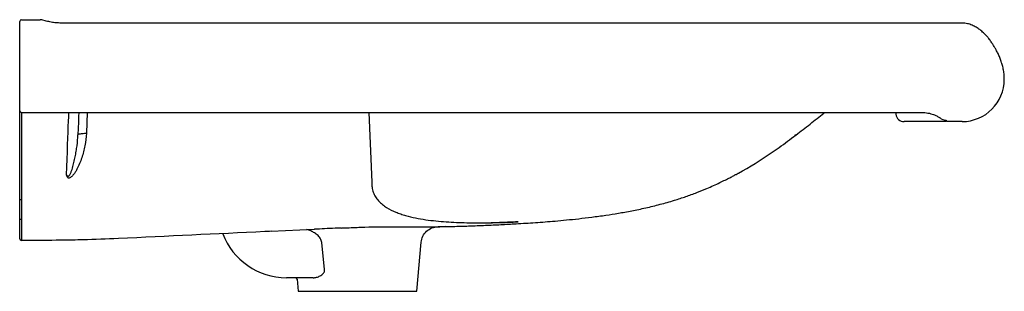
# Model space of a CAD drawing. Header units: millimetres. Extents: x 3456.422 to 3457.002, y 2359.216 to 2359.376.
import ezdxf

# ---------------------------------------------------------------- set-up
doc = ezdxf.new("R2010")
doc.units = ezdxf.units.MM
doc.layers.add('SANINDUSA', color=3, linetype='Continuous')

msp = doc.modelspace()

# ---------------------------------------------------------------- linework, layer by layer
at = {"layer": 'SANINDUSA'}
for p, q in [((3456.42202, 2359.37442), (3456.42202, 2359.37536)), ((3456.42202, 2359.32353), (3456.42202, 2359.37442)), ((3456.42302, 2359.37636), (3456.43411, 2359.37636)), ((3456.97713, 2359.37436), (3456.44693, 2359.37436)), ((3457.00202, 2359.34126), (3457.00202, 2359.34138)), ((3456.42202, 2359.32277), (3456.42202, 2359.32353)), ((3456.42202, 2359.27069), (3456.42202, 2359.32277)), ((3456.42302, 2359.32177), (3456.95304, 2359.32177)), ((3456.42302, 2359.32177), (3456.42302, 2359.27052)), ((3456.46173, 2359.32177), (3456.4613, 2359.30944)), ((3456.62778, 2359.32177), (3456.62947, 2359.28056)), ((3456.9379, 2359.32177), (3456.93806, 2359.32067)), ((3456.96763, 2359.31636), (3456.94301, 2359.31636)), ((3456.96759, 2359.31726), (3456.96802, 2359.31659)), ((3456.97712, 2359.31636), (3456.96805, 2359.31636)), ((3456.42202, 2359.25893), (3456.42202, 2359.27069)), ((3456.42302, 2359.27052), (3456.42302, 2359.25876)), ((3456.42202, 2359.24736), (3456.42202, 2359.25893)), ((3456.42302, 2359.25876), (3456.42302, 2359.24636)), ((3456.57013, 2359.25172), (3456.5955, 2359.25293)), ((3456.59551, 2359.25292), (3456.59545, 2359.25292)), ((3456.59551, 2359.25292), (3456.59572, 2359.25293)), ((3456.67302, 2359.2545), (3456.66843, 2359.25438)), ((3456.43371, 2359.24636), (3456.42302, 2359.24636)), ((3456.60165, 2359.22919), (3456.59991, 2359.24517)), ((3456.65602, 2359.21636), (3456.65854, 2359.24525)), ((3456.59491, 2359.22436), (3456.57913, 2359.22436)), ((3456.5854, 2359.22345), (3456.58602, 2359.21636)), ((3456.58602, 2359.21636), (3456.65602, 2359.21636))]:
    msp.add_line(p, q, dxfattribs=at)
at = {"layer": 'SANINDUSA', "flags": 128}
for points in [[(3456.44958, 2359.28498), (3456.44976, 2359.28968), (3456.44993, 2359.29421), (3456.45009, 2359.29855), (3456.45025, 2359.30267), (3456.4504, 2359.30654), (3456.45053, 2359.31015), (3456.45066, 2359.31348), (3456.45077, 2359.31652), (3456.45088, 2359.31923), (3456.45097, 2359.32161), (3456.45097, 2359.32177)], [(3456.45679, 2359.32177), (3456.4567, 2359.31933), (3456.45659, 2359.31603), (3456.45646, 2359.31245), (3456.45633, 2359.30861)], [(3456.45633, 2359.30861), (3456.45642, 2359.30878), (3456.4567, 2359.30894), (3456.45714, 2359.30909), (3456.45775, 2359.30921), (3456.45849, 2359.30931), (3456.45934, 2359.30938), (3456.46029, 2359.30943), (3456.4613, 2359.30944)]]:
    msp.add_lwpolyline(points, dxfattribs=at)
at = {"layer": 'SANINDUSA'}
for centre, radius, start, end in [((3456.42302, 2359.37536), 0.001, 90, 180), ((3456.97712, 2359.34126), 0.0249, 270, 0), ((3456.42302, 2359.32277), 0.001, 180, 270), ((3456.94301, 2359.32136), 0.005, 188, 270), ((3456.96729, 2359.32183), 0.00458, 226.94844, 273.77384), ((3456.77231, 2359.29309), 0.19712, 6.77919, 6.84695), ((3456.76481, 2359.43761), 0.17168, 297.98756, 305.59348), ((3456.42277, 2359.27209), 0.00159, 241.51724, 278.78033), ((3456.42277, 2359.26033), 0.00159, 241.51887, 278.77953), ((3456.57913, 2359.26436), 0.04, 200.57523, 270), ((3456.42302, 2359.24736), 0.001, 180, 270), ((3456.5844, 2359.22336), 0.001, 5, 90)]:
    msp.add_arc(centre, radius, start, end, dxfattribs=at)
for points, knots in [([(3456.43559, 2359.37614), (3456.43526, 2359.37623), (3456.43477, 2359.37637), (3456.43427, 2359.37636), (3456.43411, 2359.37636)], [0, 0, 0, 0, 0.667458, 1, 1, 1, 1]), ([(3456.44702, 2359.37436), (3456.44606, 2359.37438), (3456.44413, 2359.37443), (3456.44124, 2359.37478), (3456.43832, 2359.37534), (3456.43646, 2359.37588), (3456.43551, 2359.37616)], [0, 0, 0, 0, 0.239908, 0.483906, 0.735286, 1, 1, 1, 1]), ([(3457.00202, 2359.34138), (3457.00202, 2359.34154), (3457.00202, 2359.34187), (3457.00197, 2359.34345), (3457.00174, 2359.34579), (3457.0012, 2359.34853), (3457.00048, 2359.35108), (3456.99964, 2359.35344), (3456.99862, 2359.35579), (3456.99756, 2359.35791), (3456.99651, 2359.35982), (3456.99548, 2359.36153), (3456.99429, 2359.36333), (3456.99299, 2359.36511), (3456.99148, 2359.36691), (3456.98973, 2359.36873), (3456.98772, 2359.37046), (3456.98547, 2359.37199), (3456.98304, 2359.37321), (3456.98023, 2359.37415), (3456.97819, 2359.37429), (3456.97713, 2359.37436)], [0, 0, 0, 0, 0.035375, 0.073134, 0.150347, 0.218964, 0.274609, 0.332044, 0.389282, 0.446931, 0.489616, 0.53251, 0.576703, 0.626924, 0.669281, 0.719418, 0.777457, 0.826426, 0.8799, 0.937857, 1, 1, 1, 1]), ([(3456.87928, 2359.30843), (3456.88209, 2359.31059), (3456.88764, 2359.31484), (3456.89323, 2359.31934), (3456.89601, 2359.32161), (3456.8962, 2359.32177)], [0, 0, 0, 0, 0.48845, 0.965146, 1, 1, 1, 1]), ([(3456.95305, 2359.32175), (3456.95318, 2359.32176), (3456.95391, 2359.32178), (3456.95527, 2359.32167), (3456.95704, 2359.32141), (3456.95873, 2359.32101), (3456.96028, 2359.3205), (3456.96164, 2359.31995), (3456.96273, 2359.3194), (3456.96351, 2359.31895), (3456.96397, 2359.31864), (3456.96419, 2359.31847), (3456.96417, 2359.31848), (3456.96417, 2359.31848)], [0, 0, 0, 0, 0.023333, 0.132262, 0.242763, 0.354142, 0.468097, 0.58409, 0.700153, 0.801455, 0.893653, 0.969659, 1, 1, 1, 1]), ([(3456.44958, 2359.28498), (3456.44965, 2359.28486), (3456.44973, 2359.28474), (3456.4499, 2359.28452), (3456.45, 2359.28442), (3456.45017, 2359.28429), (3456.45023, 2359.28425), (3456.45036, 2359.2842), (3456.45044, 2359.28418), (3456.45058, 2359.28417), (3456.45066, 2359.28418), (3456.4508, 2359.28423), (3456.45087, 2359.28427), (3456.45105, 2359.28439), (3456.45116, 2359.2845), (3456.45135, 2359.28473), (3456.45144, 2359.28485), (3456.45167, 2359.28522), (3456.45181, 2359.28548), (3456.45218, 2359.28627), (3456.45238, 2359.28681), (3456.45276, 2359.28789), (3456.45293, 2359.28844), (3456.45342, 2359.29008), (3456.45371, 2359.29118), (3456.45423, 2359.29337), (3456.45447, 2359.29446), (3456.45491, 2359.29665), (3456.45511, 2359.29774), (3456.45547, 2359.29993), (3456.45564, 2359.30102), (3456.45606, 2359.30429), (3456.45625, 2359.30645), (3456.45633, 2359.30861)], [0, 0, 0, 0, 0.015625, 0.015625, 0.03125, 0.03125, 0.039062, 0.039062, 0.046875, 0.046875, 0.054687, 0.054687, 0.0625, 0.0625, 0.078125, 0.078125, 0.09375, 0.09375, 0.125, 0.125, 0.1875, 0.1875, 0.25, 0.25, 0.375, 0.375, 0.5, 0.5, 0.625, 0.625, 0.75, 0.75, 1, 1, 1, 1]), ([(3456.4613, 2359.30944), (3456.46121, 2359.30698), (3456.46091, 2359.30455), (3456.45999, 2359.29976), (3456.45937, 2359.2974), (3456.45819, 2359.29389), (3456.45775, 2359.29273), (3456.4568, 2359.29045), (3456.45628, 2359.28932), (3456.4554, 2359.28768), (3456.45509, 2359.28714), (3456.45442, 2359.28608), (3456.45407, 2359.28557), (3456.45348, 2359.28484), (3456.45328, 2359.28461), (3456.45285, 2359.28416), (3456.45262, 2359.28395), (3456.45213, 2359.28357), (3456.45186, 2359.2834), (3456.4513, 2359.28313), (3456.45099, 2359.28304), (3456.45068, 2359.28301)], [0, 0, 0, 0, 0.25, 0.25, 0.5, 0.5, 0.625, 0.625, 0.75, 0.75, 0.8125, 0.8125, 0.875, 0.875, 0.90625, 0.90625, 0.9375, 0.9375, 0.96875, 0.96875, 1, 1, 1, 1]), ([(3456.86474, 2359.298), (3456.86631, 2359.29904), (3456.87126, 2359.30232), (3456.87596, 2359.30593), (3456.87916, 2359.3084)], [0, 0, 0, 0, 0.317521, 1, 1, 1, 1]), ([(3456.87928, 2359.30844), (3456.87928, 2359.30843), (3456.87906, 2359.30826), (3456.87873, 2359.30823), (3456.87841, 2359.30821)], [0, 0, 0, 0, 0.028492, 1, 1, 1, 1]), ([(3456.45068, 2359.28301), (3456.45053, 2359.28314), (3456.4504, 2359.28329), (3456.45017, 2359.28359), (3456.45007, 2359.28376), (3456.44989, 2359.2841), (3456.44982, 2359.28427), (3456.44969, 2359.28462), (3456.44963, 2359.2848), (3456.44958, 2359.28498)], [0, 0, 0, 0, 0.25, 0.25, 0.5, 0.5, 0.75, 0.75, 1, 1, 1, 1]), ([(3456.65841, 2359.25435), (3456.6584, 2359.25435), (3456.65834, 2359.25434), (3456.65858, 2359.25434), (3456.65931, 2359.25434), (3456.6607, 2359.25434), (3456.66284, 2359.25436), (3456.66582, 2359.25439), (3456.66964, 2359.25444), (3456.67396, 2359.25451), (3456.67839, 2359.25461), (3456.68255, 2359.25472), (3456.687, 2359.25487), (3456.69162, 2359.25504), (3456.69635, 2359.25523), (3456.70084, 2359.25544), (3456.70536, 2359.25566), (3456.70989, 2359.25589), (3456.71659, 2359.25627), (3456.72581, 2359.25685), (3456.7356, 2359.2576), (3456.74411, 2359.25838), (3456.75128, 2359.25913), (3456.75902, 2359.26005), (3456.76686, 2359.26112), (3456.77477, 2359.26236), (3456.78264, 2359.26377), (3456.79088, 2359.2655), (3456.79928, 2359.26755), (3456.80717, 2359.26979), (3456.81436, 2359.27212), (3456.82073, 2359.27444), (3456.8262, 2359.27665), (3456.83073, 2359.27863), (3456.83439, 2359.28033), (3456.83761, 2359.28191), (3456.84036, 2359.28331), (3456.84258, 2359.28448), (3456.84417, 2359.28534), (3456.84504, 2359.28582), (3456.8454, 2359.28602), (3456.84538, 2359.28601), (3456.84538, 2359.286)], [0, 0, 0, 0, 0.001186, 0.01986, 0.036879, 0.052469, 0.067208, 0.0821, 0.098442, 0.116979, 0.135893, 0.154325, 0.172692, 0.200466, 0.228683, 0.256852, 0.284443, 0.31159, 0.338592, 0.402793, 0.467195, 0.503686, 0.540224, 0.577132, 0.614998, 0.646595, 0.679968, 0.714954, 0.750835, 0.786748, 0.816031, 0.844153, 0.870618, 0.889134, 0.906387, 0.922381, 0.937294, 0.951558, 0.965908, 0.981205, 0.997885, 1, 1, 1, 1]), ([(3456.62947, 2359.28056), (3456.62946, 2359.28044), (3456.62945, 2359.28032), (3456.62944, 2359.28007), (3456.62943, 2359.27971), (3456.62943, 2359.27934), (3456.62945, 2359.2786), (3456.62949, 2359.27812), (3456.62962, 2359.27714), (3456.62971, 2359.27666), (3456.62994, 2359.27569), (3456.63009, 2359.27521), (3456.63043, 2359.27426), (3456.63063, 2359.2738), (3456.63108, 2359.27289), (3456.63133, 2359.27245), (3456.63213, 2359.27117), (3456.63274, 2359.27037), (3456.63376, 2359.26925), (3456.63412, 2359.26889), (3456.63487, 2359.26819), (3456.63526, 2359.26786), (3456.63645, 2359.26689), (3456.6373, 2359.26629), (3456.63988, 2359.26467), (3456.6417, 2359.26377), (3456.64452, 2359.26261), (3456.64547, 2359.26226), (3456.6474, 2359.2616), (3456.64837, 2359.2613), (3456.65129, 2359.26046), (3456.65325, 2359.25999), (3456.6572, 2359.25919), (3456.65919, 2359.25885), (3456.66318, 2359.25827), (3456.66519, 2359.25803), (3456.67123, 2359.25741), (3456.67527, 2359.25715), (3456.68333, 2359.25681), (3456.68737, 2359.25673), (3456.69546, 2359.25671), (3456.6995, 2359.25676), (3456.7076, 2359.25696), (3456.71165, 2359.25711), (3456.7157, 2359.25729)], [0, 0, 0, 0, 0.003906, 0.003906, 0.007813, 0.015625, 0.015625, 0.03125, 0.03125, 0.046875, 0.046875, 0.0625, 0.0625, 0.078125, 0.078125, 0.09375, 0.09375, 0.125, 0.125, 0.140625, 0.140625, 0.15625, 0.15625, 0.1875, 0.1875, 0.25, 0.25, 0.28125, 0.28125, 0.3125, 0.3125, 0.375, 0.375, 0.4375, 0.4375, 0.5, 0.5, 0.625, 0.625, 0.75, 0.75, 0.875, 0.875, 1, 1, 1, 1]), ([(3456.7157, 2359.25729), (3456.71517, 2359.25727), (3456.71411, 2359.25721), (3456.71252, 2359.25714), (3456.71093, 2359.25707), (3456.70933, 2359.257), (3456.70774, 2359.25693), (3456.70616, 2359.25687), (3456.70457, 2359.25681), (3456.70298, 2359.25675), (3456.7014, 2359.25669), (3456.69981, 2359.25663), (3456.69823, 2359.25657), (3456.69718, 2359.25654), (3456.69665, 2359.25652)], [0, 0, 0, 0, 0.083434, 0.166839, 0.250218, 0.333573, 0.41691, 0.500231, 0.583538, 0.666837, 0.750129, 0.833418, 0.916708, 1, 1, 1, 1]), ([(3456.57009, 2359.2517), (3456.5689, 2359.25165), (3456.53892, 2359.25021), (3456.50894, 2359.2488), (3456.48016, 2359.24745)], [0, 0, 0, 0, 0.039898, 1, 1, 1, 1]), ([(3456.59991, 2359.24517), (3456.59984, 2359.24556), (3456.59965, 2359.24664), (3456.5986, 2359.24839), (3456.59683, 2359.25009), (3456.59465, 2359.25143), (3456.59271, 2359.25232), (3456.59146, 2359.25262), (3456.59101, 2359.25272)], [0, 0, 0, 0, 0.094714, 0.26611, 0.485243, 0.686665, 0.888385, 1, 1, 1, 1]), ([(3456.61157, 2359.25365), (3456.6103, 2359.25359), (3456.60697, 2359.25345), (3456.60164, 2359.25321), (3456.59764, 2359.25302), (3456.59568, 2359.25293)], [0, 0, 0, 0, 0.2396, 0.627011, 1, 1, 1, 1]), ([(3456.61155, 2359.25364), (3456.61228, 2359.25367), (3456.61457, 2359.25377), (3456.61789, 2359.2539), (3456.62045, 2359.254), (3456.62775, 2359.25434)], [0, 0, 0, 0, 0.218458, 0.684256, 1, 1, 1, 1]), ([(3456.62775, 2359.25434), (3456.62899, 2359.25434), (3456.63283, 2359.25434), (3456.63785, 2359.25434), (3456.6427, 2359.25434), (3456.64735, 2359.25434), (3456.65166, 2359.25434), (3456.65545, 2359.25435), (3456.65752, 2359.25435), (3456.65841, 2359.25435), (3456.65856, 2359.25435)], [0, 0, 0, 0, 0.102837, 0.31829, 0.429268, 0.540246, 0.7556, 0.866528, 0.977456, 1, 1, 1, 1]), ([(3456.65854, 2359.24525), (3456.65865, 2359.24648), (3456.65899, 2359.24768), (3456.66007, 2359.24989), (3456.66082, 2359.25089), (3456.66262, 2359.25256), (3456.66368, 2359.25323), (3456.66597, 2359.25413), (3456.6672, 2359.25437), (3456.66843, 2359.25438)], [0, 0, 0, 0, 0.25, 0.25, 0.5, 0.5, 0.75, 0.75, 1, 1, 1, 1]), ([(3456.59491, 2359.22436), (3456.59524, 2359.22436), (3456.59559, 2359.22439), (3456.59627, 2359.22448), (3456.59661, 2359.22455), (3456.59729, 2359.22473), (3456.59763, 2359.22484), (3456.59831, 2359.2251), (3456.59866, 2359.22526), (3456.59932, 2359.22562), (3456.59964, 2359.22582), (3456.60026, 2359.22628), (3456.60056, 2359.22655), (3456.60096, 2359.22701), (3456.60109, 2359.22717), (3456.60131, 2359.22752), (3456.60141, 2359.22771), (3456.60156, 2359.2281), (3456.60162, 2359.22831), (3456.60167, 2359.22875), (3456.60167, 2359.22897), (3456.60165, 2359.22919)], [0, 0, 0, 0, 0.125, 0.125, 0.25, 0.25, 0.375, 0.375, 0.5, 0.5, 0.625, 0.625, 0.75, 0.75, 0.8125, 0.8125, 0.875, 0.875, 0.9375, 0.9375, 1, 1, 1, 1])]:
    msp.add_open_spline(points, degree=3, knots=knots, dxfattribs=at)
for points in [[(3456.45319, 2359.24655), (3456.4467, 2359.24643), (3456.44021, 2359.24636), (3456.43371, 2359.24636)], [(3456.45927, 2359.24669), (3456.45726, 2359.24664), (3456.45523, 2359.24659), (3456.45319, 2359.24655)], [(3456.48016, 2359.24745), (3456.4732, 2359.24712), (3456.46624, 2359.24687), (3456.45927, 2359.24669)]]:
    msp.add_open_spline(points, degree=3, dxfattribs=at)

doc.saveas('drawing.dxf')
